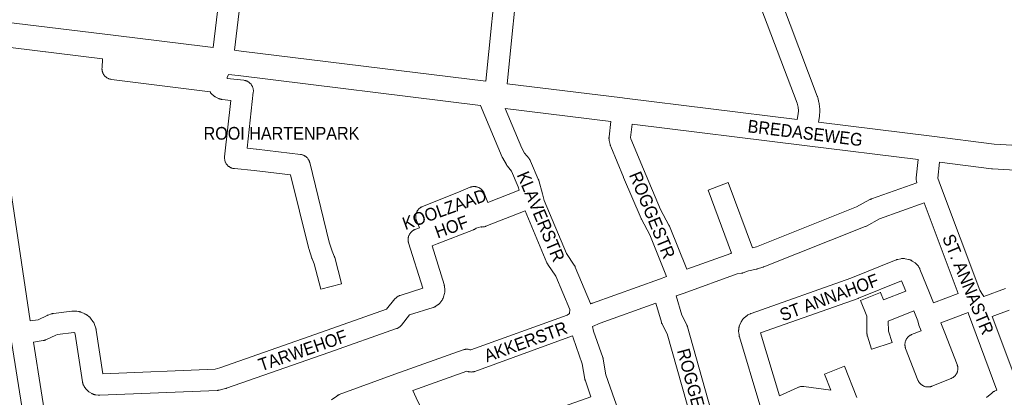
# Model space of a CAD drawing. Header units: metres. Extents: x 123819 to 142731, y 393440 to 405763.
# Tile 148 of 256: x 132920 to 133517, y 396154 to 396383. Entities that reach past the tile are written whole.
import ezdxf
from ezdxf.enums import TextEntityAlignment as Align

# ---------------------------------------------------------------- set-up
doc = ezdxf.new("R2010")
doc.units = ezdxf.units.M
doc.header["$MEASUREMENT"] = 0
for name, color, linetype, lineweight in [('gs-anno-wegen algemeen tekst', 7, 'Continuous', 0), ('gs-knt-aanvullende hoofdweg', 7, 'Continuous', 0), ('gs-knt-wegen algemeen', 7, 'Continuous', 0)]:
    doc.layers.add(name, color=color, linetype=linetype, lineweight=lineweight)
doc.styles.add('Style-Arial', font='arial.ttf')

msp = doc.modelspace()

# ---------------------------------------------------------------- linework, layer by layer
at = {"layer": 'gs-knt-aanvullende hoofdweg', "color": 7, "linetype": 'Continuous', "flags": 128}
for points in [[(132902.61, 396382.45), (132977.83, 396373.2), (133032.13, 396366.52), (133036.98, 396365.92)], [(132969.9, 396359.04), (132900.62, 396367.57)], [(133049.91, 396364.33), (133053.87, 396363.84), (133202.39, 396345.57)], [(133199.24, 396330.82), (133052.03, 396348.94), (133046.18, 396349.66)], [(133215.32, 396343.98), (133285.28, 396335.36), (133286.59, 396335.2), (133391.4, 396322.28)], [(133278.3, 396321.08), (133214.12, 396328.99)], [(133464.73, 396297.99), (133395.78, 396306.61), (133291.22, 396319.49)], [(133404.33, 396320.68), (133472.92, 396312.11), (133510.91, 396307.35), (133510.92, 396307.35), (133510.92, 396307.35), (133510.92, 396307.35)], [(133510.92, 396307.35), (133528.9, 396306.35), (133538.43, 396309.55), (133538.7, 396309.63), (133538.75, 396309.65), (133538.79, 396309.66), (133538.97, 396309.71), (133539.16, 396309.75), (133539.25, 396309.77), (133539.53, 396309.83), (133549.32, 396311.52), (133549.64, 396311.57), (133549.7, 396311.57), (133549.75, 396311.58), (133549.82, 396311.59), (133549.96, 396311.6), (133550.1, 396311.61), (133550.17, 396311.62), (133550.22, 396311.62), (133550.28, 396311.62), (133550.6, 396311.63), (133565.91, 396311.63)], [(133593.97, 396277.36), (133593.51, 396278.06), (133592.54, 396279.54), (133591.2, 396281.26), (133590.08, 396282.38), (133589.83, 396282.57), (133586.3, 396284.41), (133585.24, 396284.8), (133572.36, 396286.34), (133541.31, 396287.79), (133540.95, 396287.82), (133540.59, 396287.86), (133540.23, 396287.92), (133539.87, 396288), (133539.52, 396288.09), (133528.66, 396291.32), (133523.67, 396291.55), (133523.59, 396291.56), (133509.81, 396292.37), (133509.79, 396292.37), (133509.55, 396292.39), (133509.3, 396292.42), (133477.65, 396296.38)]]:
    msp.add_lwpolyline(points, dxfattribs=at)
at = {"layer": 'gs-knt-wegen algemeen', "color": 7, "linetype": 'Continuous', "flags": 128}
for points in [[(133036.98, 396365.92), (133046.06, 396441.64), (133046.08, 396441.77), (133054.29, 396500.35)], [(133359.45, 396453.23), (133403.51, 396336.44), (133403.6, 396336.2), (133403.68, 396335.96), (133403.74, 396335.71), (133404.53, 396332.54), (133404.58, 396332.3), (133404.63, 396332.07), (133404.67, 396331.83), (133405.09, 396328.64), (133405.12, 396328.37), (133405.14, 396328.09), (133405.15, 396327.82), (133405.15, 396327.55), (133405.13, 396327.27), (133404.92, 396324.55), (133404.9, 396324.3), (133404.86, 396324.04), (133404.86, 396324.04), (133404.86, 396324.04), (133404.33, 396320.68)], [(133391.4, 396322.28), (133391.96, 396325.81), (133392.1, 396327.59), (133391.81, 396329.75), (133391.2, 396332.21), (133349.52, 396442.66)], [(133058.26, 396434.02), (133049.91, 396364.33)], [(133202.39, 396345.57), (133209.92, 396419.86), (133210.03, 396421.11)], [(133223, 396420.01), (133222.9, 396418.74), (133222.88, 396418.61), (133215.32, 396343.98)], [(132900.62, 396367.57), (132900.58, 396367.29), (132911.72, 396295.36), (132911.73, 396295.32), (132925.97, 396200.05)], [(133222.61, 396279.4), (133222.09, 396281.41), (133217.94, 396291.05), (133215.51, 396294.04), (133215.34, 396294.26), (133215.18, 396294.48), (133215.03, 396294.71), (133214.89, 396294.95), (133212.68, 396298.84), (133212.56, 396299.07), (133212.45, 396299.3), (133212.35, 396299.53), (133199.24, 396330.82)], [(133214.12, 396328.99), (133224.21, 396304.92), (133225.95, 396301.83), (133228.61, 396298.56), (133228.8, 396298.32), (133228.97, 396298.08), (133229.13, 396297.83), (133229.28, 396297.56), (133229.42, 396297.3), (133229.55, 396297.02), (133234.24, 396286.11), (133234.33, 396285.88), (133234.41, 396285.65), (133234.49, 396285.42), (133234.56, 396285.19), (133236.68, 396277.11), (133237.72, 396273.15), (133251.24, 396241.04), (133256.07, 396233.96), (133256.21, 396233.73), (133256.35, 396233.51), (133256.48, 396233.27), (133256.59, 396233.03), (133256.7, 396232.79), (133265.88, 396210.74), (133265.99, 396210.45), (133266.01, 396210.39)], [(133312.02, 396227), (133301.84, 396252.39), (133296.8, 396261.81), (133296.67, 396262.07), (133296.55, 396262.33), (133285.98, 396287.17), (133285.96, 396287.23), (133278.17, 396306), (133278.06, 396306.26), (133277.97, 396306.52), (133277.89, 396306.79), (133277.83, 396307.07), (133277.27, 396309.55), (133277.21, 396309.86), (133277.16, 396310.18), (133277.13, 396310.49), (133277.11, 396310.81), (133277.11, 396311.13), (133277.13, 396311.45), (133277.16, 396311.76), (133278.3, 396321.08)], [(133291.22, 396319.49), (133290.22, 396311.31), (133290.41, 396310.47), (133297.97, 396292.24), (133308.42, 396267.69), (133313.49, 396258.22), (133313.6, 396258.01), (133313.7, 396257.79), (133313.79, 396257.57), (133324.28, 396231.41)], [(133463.88, 396283.93), (133463.67, 396284.87), (133463.61, 396285.17), (133463.57, 396285.47), (133463.54, 396285.77), (133463.52, 396286.08), (133463.52, 396286.38), (133463.53, 396286.68), (133463.55, 396286.99), (133464.73, 396297.99)], [(133477.65, 396296.38), (133476.62, 396286.72), (133476.62, 396286.72)], [(132924.5, 396124.9), (132924.38, 396126.46), (132914.08, 396191.52), (132914.07, 396191.57), (132899.81, 396287)], [(133476.62, 396286.72), (133478.27, 396282.23), (133502.08, 396218.83), (133503.43, 396216.67), (133504.57, 396214.86), (133517.79, 396219.72)], [(133102.76, 396193.31), (133142.22, 396207.14), (133147.27, 396213.42), (133147.48, 396213.66), (133147.69, 396213.89), (133147.92, 396214.12), (133148.16, 396214.33), (133148.41, 396214.53), (133148.67, 396214.71), (133148.93, 396214.89), (133149.21, 396215.05), (133149.49, 396215.19), (133149.78, 396215.32), (133150.08, 396215.44), (133150.38, 396215.55), (133164.15, 396219.9), (133155.53, 396247.52), (133155.44, 396247.82), (133155.37, 396248.13), (133155.31, 396248.44), (133155.27, 396248.75), (133155.24, 396249.06), (133155.23, 396249.38), (133155.23, 396249.69), (133155.25, 396250.01), (133155.29, 396250.32), (133155.34, 396250.63), (133155.4, 396250.94), (133155.48, 396251.25), (133155.57, 396251.55), (133155.68, 396251.84), (133155.81, 396252.13), (133155.94, 396252.42), (133156.09, 396252.7), (133156.26, 396252.97), (133156.43, 396253.23), (133156.62, 396253.48), (133156.82, 396253.72), (133157.03, 396253.96), (133157.26, 396254.18), (133157.49, 396254.39), (133157.73, 396254.59), (133157.99, 396254.78), (133158.25, 396254.95), (133158.52, 396255.12), (133158.8, 396255.26), (133159.08, 396255.4), (133159.37, 396255.52), (133162.06, 396256.57), (133160.3, 396260.99), (133160.19, 396261.29), (133160.09, 396261.59), (133160.01, 396261.9), (133159.95, 396262.21), (133159.9, 396262.53), (133159.86, 396262.84), (133159.84, 396263.16), (133159.84, 396263.48), (133159.85, 396263.8), (133159.88, 396264.12), (133159.92, 396264.43), (133159.98, 396264.74), (133160.05, 396265.05), (133160.14, 396265.36), (133160.24, 396265.66), (133160.36, 396265.96), (133160.49, 396266.25), (133160.64, 396266.53), (133160.8, 396266.81), (133160.97, 396267.07), (133161.16, 396267.33), (133161.36, 396267.58), (133161.57, 396267.82), (133161.79, 396268.05), (133162.02, 396268.26), (133162.26, 396268.47), (133162.52, 396268.66), (133162.78, 396268.85), (133163.05, 396269.01), (133163.33, 396269.17), (133163.61, 396269.31), (133163.91, 396269.44), (133185.72, 396278.27), (133185.75, 396278.28), (133192.98, 396281.16), (133193.28, 396281.27), (133193.58, 396281.36), (133193.89, 396281.45), (133194.2, 396281.51), (133194.51, 396281.56), (133194.83, 396281.6), (133195.14, 396281.62), (133195.46, 396281.62), (133195.78, 396281.61), (133196.1, 396281.58), (133196.41, 396281.54), (133196.72, 396281.48), (133197.03, 396281.41), (133197.34, 396281.32), (133197.64, 396281.22), (133197.93, 396281.1), (133198.22, 396280.97), (133198.5, 396280.83), (133198.78, 396280.67), (133199.05, 396280.5), (133199.3, 396280.31), (133199.55, 396280.12), (133199.79, 396279.91), (133200.02, 396279.69), (133200.24, 396279.45), (133200.45, 396279.21), (133200.64, 396278.96), (133200.82, 396278.7), (133200.99, 396278.43), (133201.14, 396278.16), (133201.29, 396277.87), (133201.41, 396277.58)], [(133201.41, 396277.58), (133203.71, 396271.99), (133222.61, 396279.4)], [(133468.32, 396271.69), (133441.27, 396262.06), (133433.35, 396257.64), (133433.1, 396257.51), (133432.84, 396257.39), (133432.58, 396257.28), (133432.58, 396257.28), (133432.57, 396257.28)], [(133474.06, 396211.09), (133488.95, 396216.76), (133468.32, 396271.69)], [(133226.25, 396266.84), (133202.49, 396257.52), (133202.2, 396257.42), (133201.89, 396257.32), (133201.59, 396257.24), (133201.28, 396257.18), (133200.96, 396257.13), (133200.65, 396257.1), (133200.33, 396257.08), (133200.02, 396257.07), (133199.7, 396257.09), (133199.39, 396257.11), (133196.51, 396256.33), (133196.26, 396256.14), (133196, 396255.97), (133195.73, 396255.81), (133195.45, 396255.66), (133195.17, 396255.53), (133194.88, 396255.41), (133172.9, 396246.83), (133169.76, 396245.6), (133177.06, 396222.26), (133177.14, 396221.96), (133177.21, 396221.67), (133177.27, 396221.37), (133177.31, 396221.07), (133177.52, 396219.22), (133177.55, 396218.91), (133177.57, 396218.59), (133177.56, 396218.28), (133177.55, 396217.97), (133177.52, 396217.65), (133177.47, 396217.34), (133177.41, 396217.03), (133177.33, 396216.73), (133176.8, 396214.81), (133176.71, 396214.54), (133176.62, 396214.26), (133176.51, 396213.99), (133176.39, 396213.73), (133176.26, 396213.47), (133176.12, 396213.22), (133175.96, 396212.98), (133175.8, 396212.74), (133175.62, 396212.51), (133174.39, 396210.95), (133174.21, 396210.73), (133174.02, 396210.53), (133173.82, 396210.33), (133173.62, 396210.14), (133173.41, 396209.96), (133173.18, 396209.78), (133172.96, 396209.62), (133172.13, 396209.06), (133171.87, 396208.89), (133171.59, 396208.73), (133171.31, 396208.58), (133171.02, 396208.45), (133170.73, 396208.33), (133170.43, 396208.23), (133156.18, 396203.73), (133151.2, 396197.53), (133151, 396197.3), (133150.8, 396197.08), (133150.58, 396196.86), (133150.36, 396196.66), (133150.13, 396196.47), (133149.88, 396196.29), (133149.63, 396196.12), (133149.37, 396195.97), (133149.11, 396195.82), (133148.84, 396195.69), (133148.56, 396195.57), (133148.28, 396195.46), (133107.07, 396181.03)], [(133253.25, 396204.52), (133253.32, 396207.03), (133244.94, 396227.17), (133240.11, 396234.24), (133239.97, 396234.46), (133239.84, 396234.68), (133239.71, 396234.91), (133239.6, 396235.14), (133239.49, 396235.38), (133226.25, 396266.84)], [(133432.57, 396257.28), (133371.1, 396232.93), (133370.86, 396232.84), (133370.62, 396232.76), (133367.06, 396231.66), (133366.85, 396231.59), (133366.63, 396231.54), (133361.82, 396230.4), (133358.63, 396229.3), (133358.37, 396229.21), (133358.1, 396229.14), (133357.83, 396229.07), (133357.56, 396229.02), (133354.91, 396228.59), (133322.77, 396217.03), (133317.84, 396215.26)], [(133368.6, 396149.24), (133356.23, 396190.49), (133356.16, 396190.74), (133356.1, 396191), (133356.05, 396191.25), (133356.01, 396191.51), (133355.81, 396193.1), (133355.78, 396193.38), (133355.76, 396193.66), (133355.75, 396193.94), (133355.76, 396194.22), (133355.78, 396194.5), (133355.81, 396194.79), (133355.93, 396195.78), (133355.98, 396196.05), (133356.03, 396196.33), (133356.1, 396196.6), (133356.17, 396196.87), (133356.26, 396197.13), (133356.36, 396197.39), (133356.47, 396197.65), (133357.3, 396199.46), (133357.43, 396199.72), (133357.57, 396199.97), (133357.72, 396200.22), (133357.88, 396200.46), (133358.05, 396200.69), (133358.23, 396200.92), (133358.42, 396201.14), (133358.62, 396201.35), (133358.83, 396201.55), (133360.29, 396202.89), (133360.5, 396203.07), (133360.72, 396203.25), (133360.95, 396203.41), (133361.18, 396203.57), (133361.42, 396203.71), (133361.66, 396203.85), (133361.91, 396203.97), (133362.82, 396204.4), (133363.01, 396204.49), (133363.21, 396204.57), (133363.42, 396204.64), (133423.81, 396226.02), (133451.27, 396237.11), (133451.55, 396237.21), (133451.85, 396237.31), (133452.14, 396237.39), (133452.45, 396237.46), (133454.3, 396237.82), (133454.61, 396237.87), (133454.92, 396237.91), (133455.24, 396237.94), (133455.56, 396237.94), (133455.88, 396237.93), (133456.19, 396237.91), (133456.51, 396237.87), (133456.82, 396237.82), (133458.77, 396237.43), (133459.05, 396237.37), (133459.33, 396237.29), (133459.61, 396237.21), (133459.88, 396237.11), (133460.14, 396237), (133460.41, 396236.87), (133460.66, 396236.74), (133460.91, 396236.59), (133461.15, 396236.43), (133462.8, 396235.32), (133463.03, 396235.16), (133463.25, 396234.99), (133463.46, 396234.81), (133463.67, 396234.62), (133463.86, 396234.42), (133464.05, 396234.21), (133464.23, 396234), (133464.85, 396233.22), (133465.05, 396232.97), (133465.22, 396232.7), (133465.39, 396232.44), (133465.54, 396232.16), (133465.68, 396231.87), (133465.81, 396231.58)], [(133465.81, 396231.58), (133471.66, 396217.06)], [(133266.01, 396210.39), (133266.81, 396210.73), (133266.98, 396210.8), (133267.15, 396210.87), (133307.69, 396225.44), (133312.02, 396227)], [(133471.66, 396217.06), (133471.66, 396217.05), (133471.66, 396217.05), (133471.66, 396217.05)], [(133471.66, 396217.06), (133471.66, 396217.05), (133471.66, 396217.05), (133471.66, 396217.05)], [(133471.66, 396217.05), (133474.06, 396211.09)], [(133317.84, 396215.26), (133321.23, 396203.55), (133324.31, 396197.75), (133324.44, 396197.5), (133324.55, 396197.25), (133324.65, 396196.99), (133324.75, 396196.73), (133324.83, 396196.46), (133346.26, 396120.32), (133346.33, 396120.07), (133346.39, 396119.81), (133346.43, 396119.55), (133346.47, 396119.29), (133347.28, 396112.1), (133348.85, 396105.64), (133351.46, 396096.29), (133355.01, 396086.38), (133355.06, 396086.27)], [(132925.97, 396200.05), (132930.78, 396200.85), (132936.26, 396203.41), (132936.51, 396203.52), (132936.76, 396203.61), (132938.63, 396204.3), (132938.92, 396204.4), (132939.21, 396204.48), (132939.5, 396204.56), (132939.8, 396204.61), (132940.1, 396204.66), (132951.12, 396205.99), (132951.33, 396206.01), (132951.55, 396206.02), (132951.76, 396206.03), (132953.03, 396206.06), (132953.31, 396206.06), (132953.6, 396206.04), (132953.88, 396206.02), (132954.16, 396205.98), (132955.33, 396205.8), (132955.6, 396205.75), (132955.87, 396205.69), (132956.14, 396205.62), (132956.4, 396205.54), (132956.66, 396205.45), (132956.91, 396205.34), (132959.08, 396204.41), (132959.32, 396204.29), (132959.57, 396204.17), (132959.81, 396204.03), (132960.04, 396203.89), (132960.27, 396203.73), (132960.49, 396203.57), (132961.42, 396202.84), (132961.64, 396202.67), (132961.84, 396202.49), (132962.04, 396202.29), (132962.23, 396202.1), (132962.41, 396201.89), (132962.59, 396201.67), (132964.02, 396199.8), (132964.21, 396199.55), (132964.38, 396199.29), (132964.54, 396199.02), (132964.69, 396198.74), (132964.82, 396198.46), (132964.94, 396198.16), (132965.05, 396197.87), (132965.78, 396195.63), (132965.86, 396195.37), (132965.93, 396195.11), (132965.99, 396194.85), (132966.03, 396194.58)], [(133305.56, 396210.84), (133271.73, 396198.68), (133267.16, 396196.73)], [(133343.47, 396080.33), (133343.09, 396081.14), (133342.97, 396081.42), (133342.86, 396081.7), (133339.12, 396092.12), (133339.05, 396092.34), (133338.98, 396092.57), (133336.28, 396102.25), (133336.22, 396102.46), (133334.53, 396109.42), (133334.47, 396109.69), (133334.42, 396109.96), (133334.38, 396110.24), (133333.59, 396117.3), (133312.48, 396192.26), (133309.41, 396198.04), (133309.29, 396198.28), (133309.18, 396198.53), (133309.08, 396198.78), (133308.99, 396199.03), (133308.91, 396199.29), (133305.56, 396210.84)], [(133512.45, 396158.04), (133495.22, 396204.46), (133494.97, 396205.12), (133478.57, 396198.87)], [(133519.84, 396206.6), (133509.7, 396202.87), (133524.55, 396162.84)], [(133108.8, 396152.25), (133111.9, 396154.51), (133112.15, 396154.68), (133112.41, 396154.84), (133112.67, 396154.99), (133112.94, 396155.13), (133113.21, 396155.25), (133113.49, 396155.36), (133147.16, 396167.71), (133147.2, 396167.73), (133188.56, 396182.54), (133188.86, 396182.64), (133189.16, 396182.72), (133189.47, 396182.79), (133189.78, 396182.85), (133190.1, 396182.89), (133190.41, 396182.91), (133190.73, 396182.92), (133191.04, 396182.91), (133191.36, 396182.89), (133191.67, 396182.86), (133191.98, 396182.8), (133192.29, 396182.74), (133192.6, 396182.65), (133193.24, 396182.46), (133251.67, 396203.66), (133253.25, 396204.52)], [(133107.06, 396181.02), (133045.02, 396159.23), (133044.82, 396159.16), (133044.61, 396159.1), (133044.4, 396159.05), (133040.57, 396158.11), (133040.32, 396158.06), (133040.06, 396158.01), (133039.81, 396157.98), (133039.55, 396157.95), (133039.3, 396157.93), (132968.27, 396154.98), (132967.99, 396154.98), (132967.71, 396154.98), (132967.43, 396155), (132967.15, 396155.03), (132965.79, 396155.21), (132965.51, 396155.26), (132965.23, 396155.31), (132964.95, 396155.38), (132964.67, 396155.46), (132964.4, 396155.55), (132964.14, 396155.66), (132963.87, 396155.78), (132963.62, 396155.9), (132963.37, 396156.04), (132961.83, 396156.94), (132961.59, 396157.09), (132961.35, 396157.25), (132961.11, 396157.42), (132960.89, 396157.61), (132960.67, 396157.8), (132960.46, 396158), (132960.26, 396158.22), (132960.07, 396158.44), (132959.89, 396158.67), (132959.73, 396158.9), (132958.73, 396160.37), (132958.57, 396160.62), (132958.43, 396160.87), (132958.29, 396161.12), (132958.17, 396161.38), (132958.05, 396161.65), (132957.96, 396161.92), (132957.87, 396162.2), (132957.79, 396162.48), (132957.73, 396162.76), (132957.68, 396163.05), (132953.24, 396192.08), (132953.02, 396192.75), (132952.92, 396192.88), (132952.59, 396193.02), (132952.36, 396193.02), (132942.41, 396191.82), (132941.51, 396191.49), (132935.47, 396188.68), (132935.2, 396188.56), (132934.93, 396188.45), (132934.65, 396188.36), (132934.37, 396188.28), (132934.08, 396188.21), (132933.8, 396188.16), (132927.95, 396187.18)], [(132966.03, 396194.58), (132970.08, 396168.09), (133038.11, 396170.92), (133041.01, 396171.62), (133102.75, 396193.31)], [(133102.75, 396193.31), (133102.75, 396193.31), (133102.76, 396193.31)], [(133102.75, 396193.31), (133102.75, 396193.31), (133102.76, 396193.31)], [(133267.16, 396196.73), (133267.8, 396193.8), (133273.38, 396177.96), (133273.47, 396177.69), (133273.55, 396177.42), (133273.61, 396177.15), (133273.66, 396176.88), (133275.25, 396167.48), (133280.46, 396152.37), (133282.36, 396147.3), (133282.41, 396147.18), (133296.34, 396107.55), (133303.21, 396093.48), (133303.31, 396093.25), (133303.41, 396093.02), (133303.5, 396092.79), (133312.94, 396066.01)], [(132927.95, 396187.18), (132937.28, 396128.23), (132937.31, 396127.97), (132937.34, 396127.71), (132937.34, 396127.71), (132937.34, 396127.7)], [(133255.08, 396191.04), (133195.67, 396169.49), (133195.37, 396169.39), (133195.07, 396169.31), (133194.76, 396169.24), (133194.44, 396169.18), (133194.13, 396169.14), (133193.81, 396169.11), (133193.49, 396169.1), (133193.18, 396169.11), (133192.86, 396169.13), (133192.54, 396169.17), (133192.23, 396169.22), (133191.92, 396169.29), (133191.61, 396169.37), (133190.95, 396169.57), (133158.18, 396157.83)], [(133266.08, 396154.13), (133262.77, 396163.75), (133262.69, 396164), (133262.61, 396164.26), (133262.55, 396164.52), (133262.5, 396164.78), (133260.92, 396174.16), (133255.39, 396189.85), (133255.31, 396190.1), (133255.23, 396190.36), (133255.17, 396190.62), (133255.08, 396191.04)], [(133107.07, 396181.03), (133107.06, 396181.02), (133107.06, 396181.02)], [(133107.07, 396181.03), (133107.06, 396181.02), (133107.06, 396181.02)], [(133158.18, 396157.83), (133161.08, 396151.28), (133176.69, 396120.76)], [(133506.19, 396153.62), (133509.32, 396156.36), (133509.55, 396156.55), (133509.78, 396156.72), (133510.02, 396156.89), (133510.27, 396157.05), (133510.52, 396157.19), (133510.79, 396157.33), (133511.05, 396157.45), (133512.45, 396158.04)], [(133242.61, 396145.72), (133266.08, 396154.13)]]:
    msp.add_lwpolyline(points, dxfattribs=at)
for points in [[(133102.22, 396219.42, -0.383905), (133102.21, 396219.42), (133098.22, 396234.76), (133096.99, 396237.68), (133096.88, 396237.96), (133096.78, 396238.24), (133094.91, 396244.13), (133094.85, 396244.34), (133094.79, 396244.56), (133083.97, 396288.7), (133061.79, 396291.39), (133049.8, 396292.49), (133049.49, 396292.52), (133049.18, 396292.57), (133048.87, 396292.64), (133048.57, 396292.72), (133048.27, 396292.82), (133047.98, 396292.93), (133047.69, 396293.05), (133047.41, 396293.19), (133047.13, 396293.34), (133046.86, 396293.5), (133046.6, 396293.68), (133046.35, 396293.86), (133046.11, 396294.06), (133045.88, 396294.28), (133045.66, 396294.5), (133045.45, 396294.73), (133045.25, 396294.97), (133045.07, 396295.23), (133044.89, 396295.49), (133044.73, 396295.75), (133044.58, 396296.03), (133044.45, 396296.31), (133044.33, 396296.6), (133044.22, 396296.9), (133044.13, 396297.2), (133044.05, 396297.5), (133043.99, 396297.81), (133043.94, 396298.12), (133043.91, 396298.43), (133043.89, 396298.74), (133043.88, 396299.05), (133043.9, 396299.37), (133043.92, 396299.68), (133047.66, 396333.84), (133042.32, 396334.44), (133042.04, 396334.48), (133041.75, 396334.53), (133041.47, 396334.59), (133041.19, 396334.67), (133040.92, 396334.76), (133040.65, 396334.86), (133040.38, 396334.97), (133040.12, 396335.09), (133038.49, 396335.91), (133038.25, 396336.04), (133038.01, 396336.17), (133037.78, 396336.32), (133037.56, 396336.48), (133037.34, 396336.64), (133037.13, 396336.82), (133036.42, 396337.44), (133036.2, 396337.64), (133035.98, 396337.86), (133035.78, 396338.08), (133035.59, 396338.31), (133035.41, 396338.55), (133035.24, 396338.8), (133035.1, 396339.03), (132975.19, 396346.64), (132974.88, 396346.69), (132974.56, 396346.75), (132974.25, 396346.83), (132973.95, 396346.92), (132973.65, 396347.03), (132973.36, 396347.15), (132973.07, 396347.29), (132972.79, 396347.44), (132972.52, 396347.61), (132972.25, 396347.78), (132972, 396347.97), (132971.75, 396348.18), (132971.52, 396348.39), (132971.29, 396348.61), (132971.08, 396348.85), (132970.88, 396349.1), (132970.69, 396349.35), (132970.51, 396349.62), (132970.35, 396349.89), (132970.2, 396350.17), (132970.06, 396350.46), (132969.94, 396350.75), (132969.83, 396351.05), (132969.74, 396351.35), (132969.66, 396351.66), (132969.6, 396351.97), (132969.55, 396352.29), (132969.52, 396352.61), (132969.5, 396352.92), (132969.5, 396353.24), (132969.52, 396353.56), (132969.9, 396359.04)], [(133046.18, 396349.66), (133045.37, 396347.76), (133045.5, 396347.19), (133055.56, 396346.07), (133055.88, 396346.02), (133056.19, 396345.97), (133056.5, 396345.89), (133056.81, 396345.8), (133057.11, 396345.7), (133057.41, 396345.58), (133057.7, 396345.45), (133057.98, 396345.3), (133058.26, 396345.14), (133058.53, 396344.97), (133058.78, 396344.78), (133059.03, 396344.58), (133059.27, 396344.37), (133059.5, 396344.15), (133059.72, 396343.91), (133059.92, 396343.67), (133060.12, 396343.41), (133060.3, 396343.15), (133060.47, 396342.88), (133060.62, 396342.6), (133060.76, 396342.31), (133060.89, 396342.02), (133061, 396341.72), (133061.09, 396341.42), (133061.18, 396341.11), (133061.24, 396340.8), (133061.29, 396340.48), (133061.33, 396340.16), (133061.35, 396339.84), (133061.35, 396339.53), (133061.34, 396339.21), (133061.32, 396338.89), (133057.59, 396304.85), (133063.07, 396304.34), (133063.26, 396304.32), (133090, 396301.08), (133090.31, 396301.04), (133090.62, 396300.98), (133090.93, 396300.9), (133091.23, 396300.81), (133091.53, 396300.71), (133091.82, 396300.59), (133092.1, 396300.46), (133092.38, 396300.31), (133092.65, 396300.15), (133092.92, 396299.98), (133093.17, 396299.79), (133093.42, 396299.6), (133093.65, 396299.39), (133093.88, 396299.17), (133094.09, 396298.94), (133094.3, 396298.7), (133094.49, 396298.44), (133094.67, 396298.19), (133094.83, 396297.92), (133094.99, 396297.64), (133095.12, 396297.36), (133095.25, 396297.07), (133095.36, 396296.78), (133095.46, 396296.48), (133095.54, 396296.17), (133107.38, 396247.87), (133109.1, 396242.47), (133110.4, 396239.39), (133110.52, 396239.1), (133110.62, 396238.8), (133110.71, 396238.5), (133114.81, 396222.7, -0.383904), (133114.8, 396222.69), (133102.22, 396219.42)], [(133324.28, 396231.41), (133351.06, 396241.04), (133351.34, 396241.13), (133351.4, 396241.15), (133337.22, 396279.5, -0.385282), (133337.22, 396279.52), (133349.42, 396284.03, -0.385284), (133349.43, 396284.02), (133364.1, 396244.37), (133366.54, 396245.12), (133427.38, 396269.22), (133435.41, 396273.7), (133435.65, 396273.82), (133435.89, 396273.94), (133436.14, 396274.05), (133436.39, 396274.14), (133463.88, 396283.93)], [(133457.15, 396218.22), (133454.65, 396224.43), (133428.55, 396213.9), (133428.29, 396213.8), (133369.12, 396192.85), (133380.57, 396154.64), (133391.79, 396159.76), (133392.07, 396159.88), (133392.36, 396159.99), (133392.65, 396160.08), (133392.94, 396160.16), (133393.24, 396160.23), (133393.54, 396160.28), (133393.84, 396160.32), (133394.14, 396160.34), (133394.45, 396160.35), (133394.75, 396160.35), (133395.05, 396160.33), (133395.36, 396160.3), (133411.7, 396158.11), (133407.84, 396167.86), (133407.84, 396167.86, -0.44382), (133407.85, 396167.88), (133407.85, 396167.88), (133419.94, 396172.66), (133419.94, 396172.66, -0.44382), (133419.95, 396172.66), (133419.95, 396172.66), (133427.51, 396153.56)], [(133478.57, 396198.87), (133480.92, 396192.81), (133488.38, 396173.59), (133488.48, 396173.29), (133488.58, 396172.99), (133488.65, 396172.68), (133488.72, 396172.37), (133488.76, 396172.06), (133488.8, 396171.75), (133488.81, 396171.43), (133488.81, 396171.11), (133488.8, 396170.8), (133488.77, 396170.48), (133488.73, 396170.17), (133488.67, 396169.86), (133488.59, 396169.55), (133488.5, 396169.24), (133488.4, 396168.95), (133488.28, 396168.65), (133488.15, 396168.36), (133488, 396168.08), (133487.84, 396167.81), (133487.67, 396167.54), (133487.48, 396167.29), (133487.28, 396167.04), (133487.07, 396166.8), (133486.85, 396166.58), (133486.62, 396166.36), (133486.38, 396166.16), (133486.13, 396165.97), (133485.86, 396165.79), (133485.59, 396165.62), (133485.32, 396165.47), (133485.03, 396165.33), (133484.74, 396165.2), (133473.09, 396160.5), (133472.8, 396160.39), (133472.5, 396160.29), (133472.2, 396160.21), (133471.89, 396160.15), (133471.59, 396160.09), (133471.28, 396160.06), (133470.96, 396160.03), (133470.65, 396160.03), (133470.34, 396160.03), (133470.03, 396160.06), (133469.72, 396160.09), (133469.41, 396160.15), (133469.1, 396160.21), (133468.8, 396160.3), (133468.5, 396160.39), (133468.21, 396160.5), (133467.93, 396160.63), (133467.65, 396160.76), (133467.37, 396160.91), (133467.11, 396161.08), (133466.85, 396161.26), (133466.6, 396161.44), (133466.36, 396161.64), (133466.13, 396161.86), (133465.91, 396162.08), (133465.7, 396162.31), (133465.5, 396162.55), (133465.32, 396162.81), (133465.15, 396163.07), (133464.99, 396163.33), (133464.84, 396163.61), (133464.71, 396163.89), (133464.59, 396164.18), (133457.13, 396183.4), (133457.02, 396183.7), (133456.93, 396184), (133456.85, 396184.31), (133456.79, 396184.62), (133456.74, 396184.93), (133456.71, 396185.25), (133456.69, 396185.56), (133456.69, 396185.88), (133456.71, 396186.2), (133456.73, 396186.51), (133456.78, 396186.83), (133456.84, 396187.14), (133456.91, 396187.44), (133457, 396187.75), (133457.11, 396188.05), (133457.23, 396188.34), (133457.36, 396188.63), (133457.51, 396188.91), (133457.67, 396189.18), (133457.84, 396189.45), (133458.02, 396189.7), (133458.22, 396189.95), (133458.43, 396190.19), (133458.65, 396190.42), (133458.89, 396190.63), (133459.13, 396190.83), (133459.38, 396191.03), (133459.64, 396191.21), (133459.91, 396191.37), (133460.19, 396191.53), (133460.47, 396191.67), (133460.76, 396191.79), (133466.46, 396194.09), (133465.14, 396197.48), (133464.53, 396200.1), (133462.02, 396206.15), (133446.61, 396199.93), (133446.64, 396193.93), (133448.87, 396187.1, -0.385448), (133448.87, 396187.09), (133436.51, 396183.04, -0.385446), (133436.5, 396183.05), (133433.94, 396190.85), (133433.86, 396191.13), (133433.79, 396191.41), (133433.73, 396191.69), (133433.68, 396191.98), (133433.65, 396192.26), (133433.63, 396192.55), (133433.62, 396192.84), (133433.57, 396203.03), (133429.73, 396212.56, -0.38478), (133429.73, 396212.58), (133441.79, 396217.44, -0.38478), (133441.8, 396217.44), (133443.68, 396212.79), (133457.15, 396218.22)]]:
    msp.add_lwpolyline(points, format="xyb", dxfattribs=at)

# ---------------------------------------------------------------- texts
at = {"layer": 'gs-anno-wegen algemeen tekst', "color": 7, "style": 'Style-Arial', "width": 0.909091}
for s, rotation, p in [('BREDASEWEG', 352.97657, (133396.18, 396314.13)), ('KLAVERSTR', 292.69519, (133235.82, 396263.43)), ('ROGGESTR', 292.4026, (133303.37, 396264.31)), ('KOOLZAAD', 19.82975, (133177.26, 396267.82)), ('HOF', 19.82975, (133181.53, 396257.18)), ('ST. ANNASTR', 292.4446, (133495.03, 396222.3)), ('ST ANNAHOF', 20.44028, (133410.69, 396214.37)), ('TARWEHOF', 19.04302, (133091.28, 396182.22)), ('AKKERSTR', 19.82975, (133226.52, 396187.49)), ('ROGGESTR', 285.0174, (133329.31, 396156.09))]:
    msp.add_text(s, height=7.7, rotation=rotation, dxfattribs=at).set_placement(p, align=Align.MIDDLE_CENTER)
msp.add_text('ROOI HARTENPARK', height=7.7, dxfattribs=at).set_placement((133078.41, 396313.91), align=Align.MIDDLE_CENTER)

doc.saveas('drawing.dxf')
